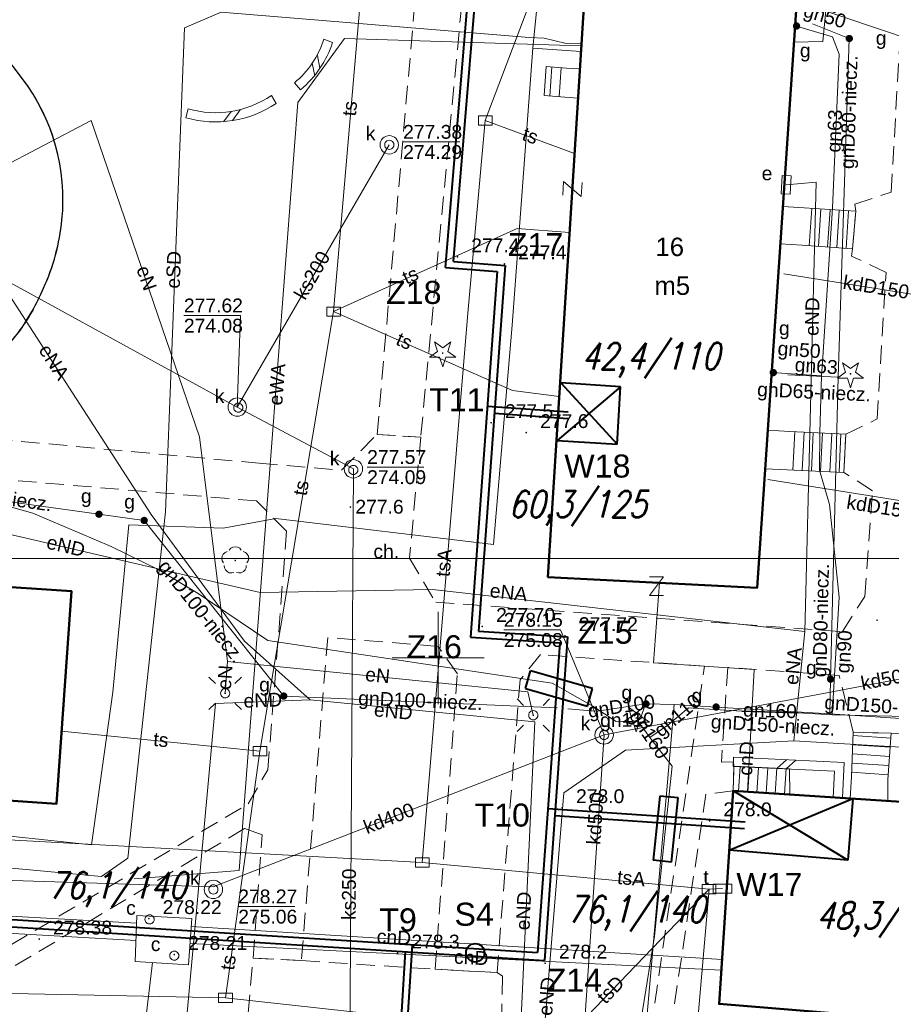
# Model space of a CAD drawing. Extents: x 0 to 6568752, y 0 to 5584302.
# Tile 42 of 57: x 6568527 to 6568575, y 5584081 to 5584135. Entities that reach past the tile are written whole.
import ezdxf
from ezdxf.enums import TextEntityAlignment as Align

# ---------------------------------------------------------------- set-up
doc = ezdxf.new("R2010")
doc.units = 0
doc.header["$PDSIZE"] = 0.75
for name, pattern in [('GAK', [3.5, 2, -0.7, 0.1, -0.7]), ('PRZER2-1', [1.5, 1, -0.5]), ('PRZER3-1', [2, 1.5, -0.5])]:
    doc.linetypes.add(name, pattern=pattern)
doc.layers.get('0').update_dxf_attribs({"linetype": 'CONTINUOUS'})
doc.layers.get('Defpoints').update_dxf_attribs({"linetype": 'CONTINUOUS'})
for name, color, linetype, lineweight in [('alarm', 51, 'CONTINUOUS', 50), ('EGBS', 7, 'CONTINUOUS', 18), ('EGBU', 7, 'CONTINUOUS', 50), ('EGBU_O', 7, 'CONTINUOUS', 50), ('GEPADR_O', 7, 'CONTINUOUS', 18), ('GEPPHC', 7, 'CONTINUOUS', 18), ('GUPPRZ_O', 7, 'CONTINUOUS', 18), ('OTDN', 7, 'CONTINUOUS', 18), ('OTKC', 7, 'CONTINUOUS', 18), ('OTKC_O', 7, 'CONTINUOUS', 18), ('OTKJ', 7, 'CONTINUOUS', 18), ('OTKK', 7, 'CONTINUOUS', 25), ('OTRN', 7, 'CONTINUOUS', 13), ('OTRN_O', 7, 'CONTINUOUS', 13), ('OTRS', 7, 'CONTINUOUS', 13), ('OTRS_O', 7, 'CONTINUOUS', 13), ('ramka sekcji', 7, 'CONTINUOUS', 18), ('siec', 7, 'GAK', 70), ('SUEO', 7, 'CONTINUOUS', 18), ('SULO', 7, 'CONTINUOUS', 35), ('SUPK', 7, 'CONTINUOUS', 18), ('SUPW', 7, 'CONTINUOUS', 18), ('SUPW_O', 7, 'CONTINUOUS', 18)]:
    doc.layers.add(name, color=color, linetype=linetype, lineweight=lineweight)
for name, color, linetype, lineweight, true_color in [('OTZG', 7, 'CONTINUOUS', 18, 0x008000), ('OTZL', 7, 'CONTINUOUS', 18, 0x008000), ('SUCP', 7, 'CONTINUOUS', 18, 0xd200d2), ('SUCP_O', 7, 'CONTINUOUS', 18, 0xd200d2), ('SUEP', 1, 'CONTINUOUS', 18, 0xff0000), ('SUEP_O', 1, 'CONTINUOUS', 18, 0xff0000), ('SUES', 1, 'CONTINUOUS', 18, 0xff0000), ('SUES_O', 1, 'CONTINUOUS', 18, 0xff0000), ('SUGP', 7, 'CONTINUOUS', 18, 0xbfbf00), ('SUGP_O', 7, 'CONTINUOUS', 18, 0xbfbf00), ('SUGU', 7, 'CONTINUOUS', 18, 0xbfbf00), ('SUGU_O', 7, 'CONTINUOUS', 18, 0xbfbf00), ('SUGW', 7, 'CONTINUOUS', 18, 0xbfbf00), ('SUGW_O', 7, 'CONTINUOUS', 18, 0xbfbf00), ('SUKP', 7, 'CONTINUOUS', 18, 0x803300), ('SUKP_O', 7, 'CONTINUOUS', 18, 0x803300), ('SUTP', 7, 'CONTINUOUS', 18, 0xff9100), ('SUTP_O', 7, 'CONTINUOUS', 18, 0xff9100), ('SUTS', 7, 'CONTINUOUS', 18, 0xff9100), ('SUTS_O', 7, 'CONTINUOUS', 18, 0xff9100), ('SUWP', 5, 'CONTINUOUS', 18, 0x0000ff)]:
    doc.layers.add(name, color=color, linetype=linetype, lineweight=lineweight, true_color=true_color)
doc.styles.add('Arial', font='arial.ttf')
doc.styles.add('GEO-INFO', font='arial.ttf')
doc.styles.add('UZBROJENIE', font='SIMPLEX.shx', dxfattribs={"width": 0.8, "oblique": 15.00003, "height": 0.9})
doc.dimstyles.get("Standard").update_dxf_attribs({"dimtxt": 0.18, "dimasz": 0.18, "dimexe": 0.18, "dimexo": 0.0625, "dimgap": 0.09, "dimtad": 0, "dimtih": 1, "dimtoh": 1, "dimdec": 4, "dimzin": 0, "dimdsep": 46, "dimtxsty": 'Standard', "dimcen": 0.09, "dimadec": 0, "dimazin": 0, "dimtfac": 1, "dimtdec": 4, "dimtofl": 0, "dimtmove": 0, "dimatfit": 3, "dimfxl": 0, "dimtolj": 1, "dimtzin": 0, "dimarcsym": 0})

# ---------------------------------------------------------------- blocks, each defined once
blk = doc.blocks.new('D_GSPRDL1')
blk.add_hatch(color=0).paths.add_polyline_path([(0, -0.045), (0.013906, -0.042798), (0.02645, -0.036406), (0.036406, -0.02645), (0.042798, -0.013906), (0.045, 0), (0.042798, 0.013906), (0.036406, 0.02645), (0.02645, 0.036406), (0.013906, 0.042798), (0, 0.045), (-0.013906, 0.042798), (-0.02645, 0.036406), (-0.036406, 0.02645), (-0.042798, 0.013906), (-0.045, 0), (-0.042798, -0.013906), (-0.036406, -0.02645), (-0.02645, -0.036406), (-0.013906, -0.042798)])
at = {"color": 0}
for points in [[(-0.324277, 0.563333), (-0.240553, 0.662679), (-0.127956, 0.727494), (0, 0.75), (0.127956, 0.727494), (0.240553, 0.662679), (0.324277, 0.563333)], [(-0.635969, -0.134326), (-0.70458, -0.024001), (-0.731429, 0.103115), (-0.713292, 0.231763), (-0.652348, 0.346501), (-0.55591, 0.433559), (-0.435555, 0.482485)], [(0.435555, 0.482485), (0.55591, 0.433559), (0.652348, 0.346501), (0.713292, 0.231763), (0.731429, 0.103115), (0.70458, -0.024001), (0.635969, -0.134326)], [(-0.068773, -0.646351), (-0.194901, -0.677512), (-0.324092, -0.663766), (-0.440839, -0.606763), (-0.531129, -0.513345), (-0.584125, -0.394725), (-0.593465, -0.265141)], [(0.593465, -0.265141), (0.584125, -0.394725), (0.531129, -0.513345), (0.440839, -0.606763), (0.324092, -0.663766), (0.194901, -0.677512), (0.068773, -0.646351)]]:
    blk.add_lwpolyline(points, dxfattribs=at)
blk = doc.blocks.new('D_GSPRDI1')
blk.add_hatch(color=0).paths.add_polyline_path([(0, -0.045), (0.013906, -0.042798), (0.02645, -0.036406), (0.036406, -0.02645), (0.042798, -0.013906), (0.045, 0), (0.042798, 0.013906), (0.036406, 0.02645), (0.02645, 0.036406), (0.013906, 0.042798), (0, 0.045), (-0.013906, 0.042798), (-0.02645, 0.036406), (-0.036406, 0.02645), (-0.042798, 0.013906), (-0.045, 0), (-0.042798, -0.013906), (-0.036406, -0.02645), (-0.02645, -0.036406), (-0.013906, -0.042798)])
at = {"color": 0}
blk.add_lwpolyline([(0.272471, 0.088531), (0.713338, -0.231778), (0.168396, -0.231778), (0, -0.750048), (-0.168396, -0.231778), (-0.713338, -0.231778), (-0.272471, 0.088531), (-0.440867, 0.606801), (0, 0.286493), (0.440867, 0.606801)], close=True, dxfattribs=at)
blk = doc.blocks.new('D_GSPWPN1')
blk.add_hatch(color=0).paths.add_polyline_path([(-0.045, 0), (-0.043467, -0.011647), (-0.038971, -0.0225), (-0.03182, -0.03182), (-0.0225, -0.038971), (-0.011647, -0.043467), (0, -0.045), (0.011647, -0.043467), (0.0225, -0.038971), (0.03182, -0.03182), (0.038971, -0.0225), (0.043467, -0.011647), (0.045, 0), (0.043467, 0.011647), (0.038971, 0.0225), (0.03182, 0.03182), (0.0225, 0.038971), (0.011647, 0.043467), (0, 0.045), (-0.011647, 0.043467), (-0.0225, 0.038971), (-0.03182, 0.03182), (-0.038971, 0.0225), (-0.043467, 0.011647)])
blk = doc.blocks.new('D_GSPWPS1')
blk.add_hatch(color=0).paths.add_polyline_path([(-0.045, 0), (-0.043467, -0.011647), (-0.038971, -0.0225), (-0.03182, -0.03182), (-0.0225, -0.038971), (-0.011647, -0.043467), (0, -0.045), (0.011647, -0.043467), (0.0225, -0.038971), (0.03182, -0.03182), (0.038971, -0.0225), (0.043467, -0.011647), (0.045, 0), (0.043467, 0.011647), (0.038971, 0.0225), (0.03182, 0.03182), (0.0225, 0.038971), (0.011647, 0.043467), (0, 0.045), (-0.011647, 0.043467), (-0.0225, 0.038971), (-0.03182, 0.03182), (-0.038971, 0.0225), (-0.043467, 0.011647)])
blk = doc.blocks.new('D_GUPIKP1_3')
at = {"color": 0}
blk.add_lwpolyline([(0.375, -0.25), (-0.375, -0.25), (-0.375, 0.25), (0.375, 0.25)], close=True, dxfattribs=at)
blk = doc.blocks.new('D_GUPESE1')
at = {"color": 0}
blk.add_lwpolyline([(-0.5, -0.25), (-0.5, 0.25), (0.5, 0.25), (0.5, -0.25)], close=True, dxfattribs=at)
blk = doc.blocks.new('D_GUPIWZ1_1')
at = {"color": 0}
blk.add_lwpolyline([(0, 0.25), (0.064705, 0.241481), (0.125, 0.216506), (0.176777, 0.176777), (0.216506, 0.125), (0.241481, 0.064705), (0.25, 0), (0.241481, -0.064705), (0.216506, -0.125), (0.176777, -0.176777), (0.125, -0.216506), (0.064705, -0.241481), (0, -0.25), (-0.064705, -0.241481), (-0.125, -0.216506), (-0.176777, -0.176777), (-0.216506, -0.125), (-0.241481, -0.064705), (-0.25, 0), (-0.241481, 0.064705), (-0.216506, 0.125), (-0.176777, 0.176777), (-0.125, 0.216506), (-0.064705, 0.241481)], close=True, dxfattribs=at)
blk = doc.blocks.new('D_GUPTSZ1')
at = {"color": 0}
blk.add_lwpolyline([(-0.5, -0.25), (-0.5, 0.25), (0.5, 0.25), (0.5, -0.25)], close=True, dxfattribs=at)
blk = doc.blocks.new('D_GUPGZA1')
blk.add_hatch(color=0).paths.add_polyline_path([(-0.2, 0), (-0.193185, -0.051764), (-0.173205, -0.1), (-0.141421, -0.141421), (-0.1, -0.173205), (-0.051764, -0.193185), (0, -0.2), (0.051764, -0.193185), (0.1, -0.173205), (0.141421, -0.141421), (0.173205, -0.1), (0.193185, -0.051764), (0.2, 0), (0.193185, 0.051764), (0.173205, 0.1), (0.141421, 0.141421), (0.1, 0.173205), (0.051764, 0.193185), (0, 0.2), (-0.051764, 0.193185), (-0.1, 0.173205), (-0.141421, 0.141421), (-0.173205, 0.1), (-0.193185, 0.051764)])
blk = doc.blocks.new('D_GUPGUT1')
blk.add_hatch(color=0).paths.add_polyline_path([(-0.2, 0), (-0.193185, -0.051764), (-0.173205, -0.1), (-0.141421, -0.141421), (-0.1, -0.173205), (-0.051764, -0.193185), (0, -0.2), (0.051764, -0.193185), (0.1, -0.173205), (0.141421, -0.141421), (0.173205, -0.1), (0.193185, -0.051764), (0.2, 0), (0.193185, 0.051764), (0.173205, 0.1), (0.141421, 0.141421), (0.1, 0.173205), (0.051764, 0.193185), (0, 0.2), (-0.051764, 0.193185), (-0.1, 0.173205), (-0.141421, 0.141421), (-0.173205, 0.1), (-0.193185, 0.051764)])
blk = doc.blocks.new('D_GEPPHC1')
at = {"color": 0}
blk.add_lwpolyline([(-0.375, 0.5), (0.375, 0.5), (-0.375, -0.5), (0.375, -0.5)], dxfattribs=at)
blk = doc.blocks.new('D_ODTN_1')
at = {"color": 0}
for points in [[(-0.5, -0.25), (0, 0.25)], [(0, -0.25), (0.5, 0.25)]]:
    blk.add_lwpolyline(points, dxfattribs=at)
blk = doc.blocks.new('D_GSLDSO2')
at = {"color": 0}
blk.add_lwpolyline([(0, 0.25), (0, -0.25)], dxfattribs=at)
blk = doc.blocks.new('D_GUPELA2')
blk.add_hatch(color=0).paths.add_polyline_path([(-0.001087, 0.044987), (0.011881, 0.043403), (0.021281, 0.03965), (0.030065, 0.033482), (0.038133, 0.023893), (0.043117, 0.012881), (0.044986, 0.001113), (0.044323, -0.007777), (0.040557, -0.019497), (0.033417, -0.030138), (0.024849, -0.037517), (0.013788, -0.042836), (0.002013, -0.044955), (-0.00982, -0.043916), (-0.020466, -0.040077), (-0.029541, -0.033946), (-0.036867, -0.025804), (-0.04187, -0.01649), (-0.04461, -0.005909), (-0.044532, 0.006476), (-0.041285, 0.017903), (-0.034764, 0.028574), (-0.024479, 0.03776), (-0.013449, 0.042943)])
at = {"color": 0}
for points in [[(-0.883883, 0.883883), (-0.53033, 0.53033)], [(0.883883, 0.883883), (0.53033, 0.53033)], [(-0.883883, -0.883883), (-0.53033, -0.53033)], [(0.883883, -0.883883), (0.53033, -0.53033)]]:
    blk.add_lwpolyline(points, dxfattribs=at)
blk = doc.blocks.new('D_GUPELA1')
at = {"color": 0}
blk.add_lwpolyline([(0, 0.25), (0.064705, 0.241481), (0.125, 0.216506), (0.176777, 0.176777), (0.216506, 0.125), (0.241481, 0.064705), (0.25, 0), (0.241481, -0.064705), (0.216506, -0.125), (0.176777, -0.176777), (0.125, -0.216506), (0.064705, -0.241481), (0, -0.25), (-0.064705, -0.241481), (-0.125, -0.216506), (-0.176777, -0.176777), (-0.216506, -0.125), (-0.241481, -0.064705), (-0.25, 0), (-0.241481, 0.064705), (-0.216506, 0.125), (-0.176777, 0.176777), (-0.125, 0.216506), (-0.064705, 0.241481)], close=True, dxfattribs=at)
blk = doc.blocks.new('*D45')
at = {"layer": 'Defpoints', "color": 0, "lineweight": 40}
for p in [(6568647.5, 5584150), (6568650, 5584150), (0, 0)]:
    blk.add_point(p, dxfattribs=at)
at = {"layer": 'ramka sekcji', "color": 0, "lineweight": -2}
blk.add_line((6568649.938, 5584150), (6568647.5, 5584150), dxfattribs=at)
at = {"layer": 'ramka sekcji', "color": 0, "insert": (6568644.106, 5584150), "char_height": 0.75, "attachment_point": 5, "style": 'GEO-INFO'}
blk.add_mtext('\\A1;5584150.0000', dxfattribs=at)
blk = doc.blocks.new('*D46')
at = {"layer": 'Defpoints', "color": 0, "lineweight": 40}
for p in [(6568650, 5584152.5), (6568650, 5584150), (0, 0)]:
    blk.add_point(p, dxfattribs=at)
at = {"layer": 'ramka sekcji', "color": 0, "lineweight": -2}
blk.add_line((6568650, 5584150.062), (6568650, 5584152.5), dxfattribs=at)
at = {"layer": 'ramka sekcji', "color": 0, "insert": (6568650, 5584155.896), "char_height": 0.75, "attachment_point": 5, "rotation": 90, "style": 'GEO-INFO'}
blk.add_mtext('\\A1;6568650.0000', dxfattribs=at)

msp = doc.modelspace()

# ---------------------------------------------------------------- linework, layer by layer
at = {"layer": 'EGBS', "color": 0, "linetype": 'Continuous', "lineweight": 18, "elevation": 10.18}
for points in [[(6568555.86, 5584132.1), (6568555.76, 5584130.52), (6568556.88, 5584130.44), (6568557.58749, 5584130.39087), (6568557.68916, 5584131.97075), (6568556.98, 5584132.02)], [(6568572.5, 5584122.21), (6568572.68, 5584124.25), (6568569.88, 5584124.43), (6568568.71636, 5584124.51158), (6568568.57872, 5584122.47004), (6568569.76, 5584122.4)], [(6568572.02, 5584110.07), (6568572.14, 5584112.15), (6568569.1, 5584112.3), (6568567.89779, 5584112.37005), (6568567.75554, 5584110.26011), (6568568.96, 5584110.21)], [(6568572.54, 5584095.98), (6568574.59, 5584095.91), (6568574.42, 5584093.4), (6568574.41729, 5584092.24037), (6568572.36981, 5584092.37438), (6568572.44, 5584093.56)], [(6568569.07, 5584093.99), (6568569.09979, 5584092.58842), (6568566.02, 5584092.79), (6568566.06, 5584094.12)]]:
    msp.add_lwpolyline(points, close=True, dxfattribs=at)
for points in [[(6568556.07064, 5584130.49781), (6568556.18343, 5584132.0769)], [(6568556.56936, 5584130.46219), (6568556.68216, 5584132.04127)], [(6568570.28206, 5584124.40415), (6568570.15148, 5584122.37285)], [(6568570.78103, 5584124.37208), (6568570.65028, 5584122.33826)], [(6568571.28, 5584124.34), (6568571.14909, 5584122.30368)], [(6568571.77897, 5584124.30792), (6568571.6479, 5584122.26909)], [(6568572.27794, 5584124.27585), (6568572.14671, 5584122.2345)], [(6568569.37152, 5584112.2866), (6568569.26836, 5584110.19589)], [(6568569.87091, 5584112.26196), (6568569.76784, 5584110.17304)], [(6568570.3703, 5584112.23732), (6568570.26732, 5584110.15019)], [(6568570.8697, 5584112.21268), (6568570.7668, 5584110.12734)], [(6568571.36909, 5584112.18804), (6568571.26628, 5584110.10448)], [(6568571.86848, 5584112.1634), (6568571.76576, 5584110.08163)], [(6568574.57257, 5584095.65271), (6568572.53219, 5584095.79091)], [(6568574.53879, 5584095.15386), (6568572.51154, 5584095.29116)], [(6568574.47121, 5584094.15614), (6568572.47023, 5584094.29167)], [(6568574.505, 5584094.655), (6568572.49088, 5584094.79141)], [(6568566.31256, 5584092.77085), (6568566.39991, 5584094.10532)], [(6568566.81149, 5584092.73819), (6568566.89957, 5584094.08374)], [(6568567.31043, 5584092.70554), (6568567.39922, 5584094.06216)], [(6568567.80936, 5584092.67288), (6568567.89888, 5584094.04058)], [(6568568.30829, 5584092.64022), (6568568.39854, 5584094.019)], [(6568568.80722, 5584092.60757), (6568568.8982, 5584093.99742)], [(6568574.43743, 5584093.65729), (6568572.44958, 5584093.79192)]]:
    msp.add_lwpolyline(points, dxfattribs=at)
at = {"layer": 'EGBU', "color": 0, "linetype": 'Continuous', "lineweight": 50, "elevation": 10.18}
for points in [[(6568557.98, 5584136.49), (6568569.47, 5584135.69), (6568567.32, 5584103.8), (6568555.96, 5584104.39)], [(6568510.47, 5584104.93), (6568530.1, 5584103.63), (6568529.29, 5584092.09), (6568509.6, 5584093.44), (6568509.79, 5584095.95), (6568492.52, 5584097.26), (6568493.31, 5584108.77), (6568510.64, 5584107.6)], [(6568602.65, 5584087.73), (6568615.13, 5584086.91), (6568614.45, 5584075.57), (6568601.92, 5584076.39), (6568602.08, 5584078.81), (6568585.50349, 5584079.5626), (6568565.26, 5584081.22), (6568566.02, 5584092.79), (6568602.84, 5584090.38)]]:
    msp.add_lwpolyline(points, close=True, dxfattribs=at)
at = {"layer": 'GUPPRZ_O', "color": 0, "linetype": 'Continuous', "lineweight": 13, "elevation": 10.8, "flags": 128}
for points in [[(6568548.1019, 5584128.00649), (6568551.1819, 5584128.00649)], [(6568539.09863, 5584113.61504), (6568539.28129, 5584118.58461), (6568536.20129, 5584118.58461)], [(6568546.14921, 5584110.36004), (6568549.22921, 5584110.36004)], [(6568559.01562, 5584095.81893), (6568556.64774, 5584101.52142), (6568553.56774, 5584101.52142)], [(6568539.15205, 5584086.50726), (6568542.23205, 5584086.50726)]]:
    msp.add_lwpolyline(points, dxfattribs=at)
at = {"layer": 'OTDN', "color": 0, "linetype": 'Continuous', "lineweight": 18, "elevation": 10.18}
for points in [[(6568542.20185, 5584131.215, 0.14094293), (6568543.80562, 5584133.58699)], [(6568542.53815, 5584130.845, 0.13961018), (6568544.27438, 5584133.41301)], [(6568536.31242, 5584129.31672, 0.21909142), (6568541.2115, 5584130.09738)], [(6568536.42758, 5584129.80328, 0.22058888), (6568540.9485, 5584130.52262)]]:
    msp.add_lwpolyline(points, format="xyb", dxfattribs=at)
for points in [[(6568571.94936, 5584092.40624), (6568572.04173, 5584094.32799), (6568566.04173, 5584094.60972)], [(6568571.44994, 5584092.43025), (6568571.51827, 5584093.85201), (6568566.01827, 5584094.11028)]]:
    msp.add_lwpolyline(points, dxfattribs=at)
at = {"layer": 'OTKC', "color": 0, "linetype": 'PRZER2-1', "lineweight": 18, "elevation": 10.18}
for points in [[(6568579.27, 5584175.96), (6568577.89, 5584147.04), (6568576.88, 5584143.98), (6568575.77, 5584143.27), (6568575.98, 5584145.63), (6568574.16, 5584147.26), (6568554.03, 5584148.32), (6568552.41, 5584147.44), (6568549.06, 5584111.98), (6568546.69, 5584112.13), (6568548.71, 5584135.22), (6568544.24, 5584135.28), (6568544.3, 5584136.6), (6568548.86, 5584136.71), (6568549.91, 5584147.46), (6568548.36, 5584148.71), (6568512.64, 5584151), (6568511.13, 5584153.58), (6568564.91, 5584150.5), (6568565.44, 5584160.02), (6568563.93, 5584160.04), (6568564, 5584162.56)], [(6568518.41, 5584112.57), (6568540.29, 5584110.57), (6568544.75, 5584110.19), (6568546.69, 5584112.13), (6568549.06, 5584111.98), (6568548.45, 5584105.42), (6568549.87, 5584103.02), (6568571.95, 5584101.43), (6568573.16, 5584103.34), (6568573.59, 5584109.07), (6568572.02, 5584110.07), (6568572.14, 5584112.15), (6568573.84, 5584112.97), (6568574.32, 5584120.92), (6568572.45, 5584121.81), (6568572.5, 5584122.21), (6568572.68, 5584124.25), (6568572.62, 5584124.63), (6568574.6, 5584125.28), (6568575.25, 5584136.73)], [(6568512.66, 5584076.01), (6568539.69, 5584092.08), (6568540.76, 5584093.93), (6568541.78, 5584106.88), (6568540.15, 5584108.52), (6568520.91, 5584110.15)], [(6568560.68, 5584073.85), (6568564.46, 5584099.55), (6568555.56, 5584100.18), (6568554.45, 5584098.81), (6568553.2, 5584082.92), (6568549.84, 5584083.1), (6568551.05, 5584099.14), (6568550, 5584100.63), (6568544.01, 5584101.11), (6568542.58, 5584083.57), (6568539.96, 5584083.71), (6568540.45, 5584090.4), (6568539.49, 5584090.74), (6568514.70571, 5584075.918)], [(6568606.01, 5584096.31), (6568595.49, 5584096.94), (6568594.38, 5584094.9), (6568592.33, 5584095.02), (6568591.61, 5584097.16), (6568575.92, 5584098.19), (6568575.25, 5584096.87), (6568575.15, 5584095.88), (6568574.59, 5584095.91), (6568572.54, 5584095.98), (6568571.78, 5584099.05), (6568565.73, 5584099.49), (6568565.38, 5584094.34), (6568566.03, 5584094.36), (6568566.06, 5584094.12), (6568566.02, 5584092.79), (6568564.54, 5584092.6), (6568561.74, 5584073.87)], [(6568539.27, 5584076.24), (6568539.96, 5584083.71), (6568542.58, 5584083.57), (6568549.84, 5584083.1), (6568553.2, 5584082.92), (6568553.49, 5584082.73), (6568553.36, 5584075.15)]]:
    msp.add_lwpolyline(points, dxfattribs=at)
at = {"layer": 'OTKJ', "color": 0, "linetype": 'PRZER3-1', "lineweight": 18, "elevation": 10.18}
msp.add_lwpolyline([(6568511.07, 5584177.33), (6568510.51, 5584157.83), (6568511.13, 5584153.58), (6568512.64, 5584151), (6568527.44, 5584131.44, -0.09884493), (6568529.29, 5584127.62, -0.08496392), (6568529.58, 5584123.78, -0.07298816), (6568528.58, 5584120.07, -0.06310661), (6568527.22, 5584117.66, -0.16159759), (6568518.41, 5584112.57), (6568514.58, 5584112.84, -0.14325874), (6568508.68, 5584115.73, -0.15163411), (6568504.79, 5584122.65), (6568504.73, 5584127.9), (6568505.24, 5584139.54), (6568503.53, 5584140.77), (6568505.45, 5584174.48)], format="xyb", dxfattribs=at)
at = {"layer": 'OTKK', "color": 0, "linetype": 'Continuous', "lineweight": 25, "elevation": 10.18}
msp.add_lwpolyline([(6568436.47, 5584226.47, -0.48575719), (6568442.88, 5584228.95), (6568499.5, 5584209.57), (6568502.26, 5584208.44), (6568505.31, 5584207.06), (6568507.65, 5584204.8), (6568508.65, 5584199.4), (6568507.32, 5584175.37), (6568505.45, 5584174.48), (6568503.53, 5584140.77), (6568505.24, 5584139.54), (6568504.73, 5584127.9), (6568504.79, 5584122.65, 0.08997537), (6568506.61, 5584118.23, 0.21509551), (6568514.58, 5584112.84), (6568518.41, 5584112.57, 0.06950968), (6568522.62, 5584114.07, 0.13495358), (6568527.22, 5584117.66, 0.05243036), (6568528.58, 5584120.07, 0.08477307), (6568529.58, 5584123.78, 0.19005271), (6568527.44, 5584131.44), (6568512.64, 5584151), (6568511.13, 5584153.58), (6568510.51, 5584157.83)], format="xyb", dxfattribs=at)
at = {"layer": 'ramka sekcji', "color": 0}
for q in [(6568550, 5584102.5), (6568547.5, 5584100), (6568550, 5584097.5), (6568552.5, 5584100)]:
    msp.add_line((6568550, 5584100), q, dxfattribs=at)
at = {"layer": 'siec', "linetype": 'ByBlock', "lineweight": 40}
for p, q in [((6568550.40279, 5584121.18744), (6568552.16807, 5584142.40148)), ((6568550.82997, 5584121.51131), (6568552.53652, 5584142.01961)), ((6568550.40279, 5584121.18744), (6568553.21143, 5584120.97837)), ((6568550.82997, 5584121.51131), (6568553.63862, 5584121.30223)), ((6568553.63862, 5584121.30223), (6568552.1939, 5584101.45481)), ((6568553.21143, 5584120.97837), (6568551.76672, 5584101.13095)), ((6568559.90885, 5584114.72142), (6568556.47029, 5584111.79538)), ((6568559.90885, 5584114.72142), (6568556.66726, 5584114.92541)), ((6568556.66726, 5584114.92541), (6568559.72579, 5584111.6042)), ((6568559.72579, 5584111.6042), (6568559.90885, 5584114.72142)), ((6568557.06244, 5584113.33411), (6568552.67823, 5584113.65324)), ((6568557.03703, 5584112.98503), (6568553.0543, 5584113.27494)), ((6568556.47029, 5584111.79538), (6568559.72579, 5584111.6042)), ((6568552.1939, 5584101.45481), (6568557.03539, 5584101.15095)), ((6568551.76672, 5584101.13095), (6568556.60821, 5584100.82709)), ((6568556.60821, 5584100.82709), (6568555.40295, 5584084.00556)), ((6568557.03539, 5584101.15095), (6568555.77652, 5584083.58117)), ((6568572.24611, 5584089.02953), (6568566.02, 5584092.79)), ((6568565.80823, 5584089.56606), (6568572.5196, 5584092.36458)), ((6568572.5196, 5584092.36458), (6568572.24611, 5584089.02953)), ((6568566.66345, 5584091.08247), (6568555.96161, 5584091.80264)), ((6568566.63844, 5584090.73336), (6568556.33864, 5584091.42648)), ((6568572.24611, 5584089.02953), (6568565.80823, 5584089.56606)), ((6568511.23681, 5584086.79448), (6568555.40295, 5584084.00556)), ((6568511.60696, 5584086.37031), (6568555.77652, 5584083.58117)), ((6568547.79508, 5584071.51157), (6568548.61098, 5584084.43438)), ((6568547.42372, 5584071.18433), (6568548.23647, 5584084.0573))]:
    msp.add_line(p, q, dxfattribs=at)
at = {"layer": 'siec', "linetype": 'ByBlock', "lineweight": 20}
msp.add_line((6568238.01967, 5584105.39829), (6568734.39713, 5584105.39829), dxfattribs=at)
at = {"layer": 'siec', "color": 1, "linetype": 'ByBlock', "lineweight": 40}
for p, q in [((6568554.74684, 5584098.34621, 10.14), (6568555.0233, 5584099.30895, 10.14)), ((6568558.38735, 5584098.34292, 10.14), (6568555.0233, 5584099.30895, 10.14)), ((6568554.74684, 5584098.34621, 10.14), (6568558.11088, 5584097.38018, 10.14)), ((6568558.11088, 5584097.38018, 10.14), (6568558.38735, 5584098.34292, 10.14)), ((6568562.03152, 5584092.50368, 10.14), (6568561.66832, 5584089.02257, 10.14)), ((6568563.02776, 5584092.39974, 10.14), (6568562.03152, 5584092.50368, 10.14)), ((6568562.66456, 5584088.91863, 10.14), (6568563.02776, 5584092.39974, 10.14)), ((6568562.66456, 5584088.91863, 10.14), (6568561.66832, 5584089.02257, 10.14))]:
    msp.add_line(p, q, dxfattribs=at)
at = {"layer": 'siec', "color": 0, "linetype": 'ByBlock', "lineweight": 40}
msp.add_circle((6568552.01677, 5584083.99554), 0.5, dxfattribs=at)
at = {"layer": 'SUCP', "color": 0, "linetype": 'Continuous', "lineweight": 18, "elevation": 10.14}
for points in [[(6568562.02216, 5584104.07515), (6568561.68919, 5584099.73481), (6568567.16673, 5584099.37446), (6568566.80281, 5584092.73876)], [(6568533.6399, 5584085.60204), (6568518.60395, 5584086.42735), (6568518.65884, 5584088.57266), (6568514.61306, 5584088.72682), (6568514.37118, 5584086.68212), (6568494.51573, 5584087.80409)], [(6568494.4364, 5584086.91236), (6568515.26947, 5584085.82769), (6568515.48817, 5584088.05753), (6568517.65572, 5584087.96171), (6568517.68655, 5584085.57013), (6568533.60476, 5584084.65495)], [(6568536.59649, 5584085.42561), (6568565.41866, 5584083.63546)], [(6568536.5346, 5584084.49207), (6568565.38067, 5584083.05711)], [(6568524.00871, 5584062.45446), (6568524.33259, 5584073.36083), (6568533.21135, 5584072.63888), (6568534.49392, 5584083.46105)]]:
    msp.add_lwpolyline(points, dxfattribs=at)
at = {"layer": 'SUEP', "color": 0, "linetype": 'Continuous', "lineweight": 18, "elevation": 10.14}
for points in [[(6568513.84, 5584184.74), (6568513.42, 5584175.82), (6568512.75, 5584162.24), (6568512.75, 5584153.66), (6568511.73, 5584141.53), (6568511.14, 5584126.58), (6568517.89, 5584124.93), (6568523.5, 5584125.16), (6568531.17, 5584129.17), (6568537.04, 5584112.01), (6568538.56, 5584099.8), (6568554.87, 5584098.16), (6568555.17, 5584096.89)], [(6568569.37, 5584175.62), (6568568.52, 5584159.59), (6568568.14, 5584150.17), (6568566.9, 5584142.58), (6568561.93, 5584142.71), (6568561.67, 5584137.44), (6568555.62, 5584137.86), (6568555.14, 5584133.1), (6568554.03, 5584118.07), (6568553.01, 5584106.16), (6568541.2, 5584107.56), (6568538.33, 5584107.04), (6568533.21, 5584107.22), (6568532.35, 5584098.15), (6568531.19, 5584089.85), (6568518.96, 5584091.16)], [(6568445.94158, 5584095.72461), (6568463.08232, 5584095.53245), (6568469.09261, 5584094.92384), (6568472.44526, 5584094.27199), (6568479.09718, 5584093.38563), (6568501.60242, 5584091.16944), (6568510.47472, 5584090.11168), (6568531.72465, 5584088.14533), (6568533.163, 5584089.13494), (6568535.21086, 5584107.92978), (6568536.22578, 5584134.20382), (6568538.22056, 5584135.05463), (6568554.95303, 5584133.678), (6568555.75969, 5584133.63631), (6568556.96104, 5584133.35687), (6568557.78151, 5584133.33584)], [(6568557.77497, 5584133.2318), (6568544.91633, 5584133.62582), (6568542.39104, 5584130.14301), (6568539.19817, 5584088.45866), (6568533.50346, 5584088.01524)], [(6568555.14, 5584133.1), (6568557.75496, 5584132.91392)], [(6568569.91319, 5584101.43542), (6568570.51987, 5584125.82112), (6568568.9, 5584125.68)], [(6568543.04895, 5584097.72899), (6568539.48763, 5584100.91335), (6568534.41875, 5584107.77857), (6568523.75545, 5584124.26244)], [(6568540.34378, 5584103.54458), (6568519.21387, 5584108.4567), (6568515.71516, 5584111.05182), (6568503.34985, 5584113.7187)], [(6568569.91319, 5584101.43542), (6568549.69204, 5584103.72059), (6568540.34378, 5584103.54458)], [(6568569.31956, 5584095.50732), (6568569.91319, 5584101.43542)], [(6568538.56, 5584099.8), (6568538.44, 5584098.08)], [(6568537.92641, 5584097.52808), (6568535.8969, 5584075.41982), (6568503.16129, 5584077.9235)], [(6568543.04895, 5584097.72899), (6568537.92641, 5584097.52808)], [(6568554.23033, 5584074.18224), (6568555.24524, 5584096.53605), (6568543.04895, 5584097.72899)], [(6568569.31956, 5584095.50732), (6568560.18052, 5584094.99152), (6568556.83307, 5584092.68021), (6568554.39222, 5584063.02146), (6568554.33033, 5584053.54893), (6568552.48145, 5584045.61649)], [(6568595.6, 5584090.99), (6568594.12893, 5584094.02904), (6568569.31956, 5584095.50732)]]:
    msp.add_lwpolyline(points, dxfattribs=at)
at = {"layer": 'SUGP', "linetype": 'Continuous', "lineweight": 18, "elevation": 10.14}
for points in [[(6568572.32425, 5584133.62203), (6568570.32, 5584134.42)], [(6568570.13, 5584134.1), (6568569.46, 5584134.3)], [(6568570.89, 5584116.32), (6568571.41, 5584124.43), (6568571.78, 5584132.77), (6568571.41, 5584133.72), (6568570.13, 5584134.1)], [(6568571.30838, 5584098.84939), (6568571.7192, 5584115.23588), (6568572.32425, 5584133.62203)], [(6568458.83, 5584129.82), (6568459.24, 5584129.71), (6568460.2, 5584129.67), (6568468.74, 5584129.03), (6568479.87, 5584117.82), (6568483.1, 5584115), (6568488.73, 5584114.5), (6568494.42, 5584113.87), (6568496.56, 5584113.72), (6568499.7, 5584113.6), (6568500.52, 5584113.54), (6568512.13, 5584112.31), (6568519.66, 5584110.17), (6568521.23, 5584109.76), (6568528, 5584107.85), (6568532.26, 5584106.05), (6568534.85, 5584104.78), (6568536.97, 5584103.5), (6568540.76, 5584100.95), (6568556.2, 5584098.63), (6568558.41, 5584097.38), (6568559.66, 5584096.55), (6568560.85, 5584096.57), (6568561.32, 5584095.93)], [(6568571.39, 5584096.91), (6568571.77, 5584103.3), (6568571.25, 5584108.32), (6568570.71, 5584110.19), (6568570.73, 5584112.22), (6568570.82, 5584115.31), (6568570.89, 5584116.32)], [(6568568.9, 5584115.44), (6568568.2, 5584115.49)], [(6568570.82, 5584115.31), (6568568.9, 5584115.44)], [(6568571.7192, 5584115.23588), (6568568.98, 5584115.37)], [(6568488.21736, 5584113.58955), (6568489.91, 5584114), (6568495.64566, 5584113.37527), (6568505.4744, 5584113.11106), (6568512.647, 5584110.41918), (6568531.5921, 5584107.80216), (6568534.04564, 5584107.46376), (6568541.62208, 5584097.92971), (6568556.46, 5584097.29)], [(6568571.39, 5584096.91), (6568575.44, 5584096.82), (6568578.83, 5584096.41), (6568589.84, 5584095.9), (6568591.05, 5584095.91), (6568594.73, 5584095.48), (6568602.26, 5584094.78), (6568603.66, 5584094.64), (6568604.85, 5584107.74), (6568609.36, 5584107.66), (6568613.41, 5584107.35), (6568619.37, 5584106.72), (6568620.65914, 5584106.65318)], [(6568571.26066, 5584096.96563), (6568571.30838, 5584098.84939)], [(6568557.05, 5584097.24), (6568558.30585, 5584097.13732), (6568558.64, 5584097.11), (6568561.28598, 5584097.50512), (6568562.82052, 5584097.47189)], [(6568558.41, 5584097.38), (6568558.31, 5584097.22), (6568558.30585, 5584097.13732)], [(6568562.82052, 5584097.47189), (6568562.6358, 5584095.35435), (6568562.41519, 5584092.84033), (6568559.27657, 5584056.94925)], [(6568562.48, 5584096.35), (6568563.6, 5584097.29), (6568563.85, 5584097.27)], [(6568562.82052, 5584097.47189), (6568565.09444, 5584097.33519)], [(6568563.85, 5584097.27), (6568566.49, 5584097.11), (6568569.55, 5584097.02), (6568571.39, 5584096.91)], [(6568565.09444, 5584097.33519), (6568571.26066, 5584096.96563)], [(6568605.18, 5584097.23), (6568604.25173, 5584095.43872), (6568589.20171, 5584096.0538), (6568578.93387, 5584096.4514), (6568571.26066, 5584096.96563)], [(6568561.32, 5584095.93), (6568561.49, 5584095.68)], [(6568561.49, 5584095.68), (6568562.48, 5584096.35)], [(6568561.49, 5584095.68), (6568562.71, 5584094.12), (6568562.31, 5584090.42), (6568561.75, 5584084.89), (6568561.11, 5584080.96), (6568560.58, 5584077.75), (6568560.4, 5584075.59), (6568560.77, 5584068.39), (6568560.47, 5584063.47)]]:
    msp.add_lwpolyline(points, dxfattribs=at)
at = {"layer": 'SUKP', "color": 0, "linetype": 'Continuous', "lineweight": 18, "elevation": 10.14}
for points in [[(6568623.96972, 5584021.39394), (6568594.36033, 5584047.55093), (6568568.60146, 5584064.77377), (6568545.13518, 5584067.49805), (6568545.4042, 5584110.26428), (6568539.09863, 5584113.61504), (6568505.81597, 5584131.84069)], [(6568547.3519, 5584127.85095), (6568539.09863, 5584113.61504)], [(6568568.76291, 5584120.84356), (6568578.77484, 5584119.26532)], [(6568567.8988, 5584109.68528), (6568578.10915, 5584108.06592)], [(6568559.01562, 5584095.81893), (6568577.52836, 5584099.31317)], [(6568456.9388, 5584093.09331), (6568486.76093, 5584090.70348), (6568499.27701, 5584089.16851), (6568521.14002, 5584088.09718), (6568537.79246, 5584087.58027), (6568559.01562, 5584095.81893)], [(6568557.51513, 5584034.18498), (6568557.60295, 5584075.02743), (6568559.01562, 5584095.81893)]]:
    msp.add_lwpolyline(points, dxfattribs=at)
at = {"layer": 'SULO', "color": 0, "linetype": 'Continuous', "lineweight": 35, "elevation": 10.12}
msp.add_lwpolyline([(6568566.49, 5584097.11), (6568569.55, 5584097.02)], dxfattribs=at)
at = {"layer": 'SUPK', "color": 0, "linetype": 'Continuous', "lineweight": 18, "elevation": 10.14}
for points in [[(6568547.3519, 5584127.35095, -1), (6568547.3519, 5584128.35095, -1)], [(6568539.09863, 5584113.11504, -1), (6568539.09863, 5584114.11504, -1)], [(6568545.4042, 5584109.76428, -1), (6568545.4042, 5584110.76428, -1)], [(6568559.01562, 5584095.31893, -1), (6568559.01562, 5584096.31893, -1)], [(6568537.80215, 5584086.93491, -1), (6568537.80215, 5584087.93491, -1)]]:
    msp.add_lwpolyline(points, format="xyb", close=True, dxfattribs=at)
msp.add_lwpolyline([(6568533.65522, 5584086.01489), (6568536.62487, 5584085.85375), (6568536.45785, 5584083.33419), (6568533.5627, 5584083.52121)], close=True, dxfattribs=at)
at = {"layer": 'SUTP', "color": 0, "linetype": 'Continuous', "lineweight": 18, "elevation": 10.14}
for points in [[(6568549.14326, 5584088.89683), (6568551.61898, 5584118.72103), (6568552.56429, 5584129.17402), (6568561.31736, 5584152.25858)], [(6568538.45712, 5584081.55457), (6568540.33073, 5584094.93775), (6568544.32745, 5584118.79709), (6568546.22854, 5584140.83128)], [(6568546.22854, 5584140.83128), (6568555.24527, 5584140.43943), (6568588.81, 5584129.14)], [(6568557.40662, 5584127.3783), (6568552.56429, 5584129.17402)], [(6568557.1373, 5584123.09852), (6568554.30007, 5584123.30593), (6568544.32745, 5584118.79709)], [(6568556.5768, 5584114.19168), (6568554.03342, 5584114.51182), (6568544.32745, 5584118.79709)], [(6568477.67628, 5584101.43695), (6568482.69538, 5584084.47031), (6568512.58946, 5584082.07631), (6568538.45712, 5584081.55457)], [(6568529.56608, 5584096.02329), (6568540.33073, 5584094.93775)], [(6568482.03767, 5584094.3726), (6568487.21105, 5584092.58912), (6568513.47533, 5584090.8574), (6568549.14326, 5584088.89683)], [(6568549.14326, 5584088.89683), (6568564.71312, 5584087.44734)], [(6568554.12834, 5584076.43037), (6568564.71312, 5584087.44734)], [(6568564.71312, 5584087.44734), (6568563.50282, 5584073.50067), (6568559.78238, 5584021.5387), (6568576.74575, 5584017.49696)], [(6568565.44279, 5584087.47674), (6568564.71312, 5584087.44734)], [(6568538.45712, 5584081.55457), (6568569.72372, 5584078.12118)]]:
    msp.add_lwpolyline(points, dxfattribs=at)
at = {"layer": 'SUWP', "color": 0, "linetype": 'Continuous', "lineweight": 18, "elevation": 10.14}
msp.add_lwpolyline([(6568572.18399, 5584153.35868), (6568572.16773, 5584153.06845), (6568571.45415, 5584143.2585), (6568571.25946, 5584137.41554), (6568570.89041, 5584133.46048), (6568569.31702, 5584133.4209)], dxfattribs=at)

# ---------------------------------------------------------------- block references
at = {"layer": 'GEPPHC', "color": 0, "linetype": 'Continuous', "lineweight": 18, "rotation": 266.2686105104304}
msp.add_blockref('D_GEPPHC1', (6568557.29181, 5584125.46189, 10.24), dxfattribs=at)
at = {"layer": 'GEPPHC', "color": 0, "linetype": 'Continuous', "lineweight": 18}
msp.add_blockref('D_GEPPHC1', (6568561.86114, 5584103.89529, 10.24), dxfattribs=at)
at = {"layer": 'OTDN', "color": 0, "linetype": 'Continuous', "lineweight": 18}
for name, p, rotation in [('D_GSLDSO2', (6568544.04, 5584133.5, 10.18), 69.63689249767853), ('D_ODTN_1', (6568543.37821, 5584132.14789, 10.18), 235.9368489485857), ('D_ODTN_1', (6568543.37821, 5584132.14789, 10.18), 235.9368489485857), ('D_GSLDSO2', (6568542.37, 5584131.03, 10.18), 42.26890146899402), ('D_GSLDSO2', (6568541.08, 5584130.31, 10.18), 31.73517782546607), ('D_GSLDSO2', (6568536.37, 5584129.56, 10.18), 346.6845436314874), ('D_ODTN_1', (6568538.80743, 5584129.41735, 10.18), 189.047571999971), ('D_ODTN_1', (6568538.80743, 5584129.41735, 10.18), 189.047571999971), ('D_GSLDSO2', (6568566.03, 5584094.36, 10.18), 177.3115642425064), ('D_ODTN_1', (6568568.905, 5584094.225, 10.18), 177.3115642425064), ('D_ODTN_1', (6568568.905, 5584094.225, 10.18), 177.3115642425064), ('D_GSLDSO2', (6568571.69965, 5584092.41825, 10.18), 87.24839315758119)]:
    msp.add_blockref(name, p, dxfattribs=dict(at, rotation=rotation))
at = {"layer": 'OTRN', "color": 0, "linetype": 'Continuous', "lineweight": 13}
for p in [(6568551.05, 5584121.77, 10.08), (6568553.6, 5584121.39, 10.08), (6568552.88, 5584112.77, 10.08), (6568554.79, 5584112.23, 10.08), (6568545.24, 5584108.19, 10.08), (6568573.83, 5584102.05, 10.08), (6568556.74, 5584091.87, 10.08), (6568564.74, 5584091.16, 10.08), (6568547.8, 5584083.98, 10.08), (6568555.81, 5584083.43, 10.08)]:
    msp.add_blockref('D_GSPWPN1', p, dxfattribs=at)
at = {"layer": 'OTRS', "color": 0, "linetype": 'Continuous', "lineweight": 13}
for p in [(6568552.4, 5584101.71, 10.08), (6568556.89, 5584101.21, 10.08), (6568534.3, 5584085.85, 10.08), (6568528.35, 5584084.74, 10.08), (6568535.68, 5584083.9, 10.08)]:
    msp.add_blockref('D_GSPWPS1', p, dxfattribs=at)
at = {"layer": 'OTZG', "color": 0, "linetype": 'Continuous', "lineweight": 18}
for p in [(6568550.25, 5584116.55, 10.12), (6568572.39, 5584115.42, 10.12), (6568560.76, 5584096.74, 10.12)]:
    msp.add_blockref('D_GSPRDI1', p, dxfattribs=at)
at = {"layer": 'OTZL', "color": 0, "linetype": 'Continuous', "lineweight": 18}
msp.add_blockref('D_GSPRDL1', (6568538.99, 5584105.29, 10.12), dxfattribs=at)
at = {"layer": 'SUEO', "color": 0, "linetype": 'Continuous', "lineweight": 18}
for name, p in [('D_GUPELA2', (6568538.44, 5584098.08, 10.15)), ('D_GUPELA1', (6568538.44, 5584098.08, 10.16)), ('D_GUPELA2', (6568555.17, 5584096.89, 10.15)), ('D_GUPELA1', (6568555.17, 5584096.89, 10.16))]:
    msp.add_blockref(name, p, dxfattribs=at)
at = {"layer": 'SUES', "color": 0, "linetype": 'Continuous', "lineweight": 18, "rotation": 86.78440089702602}
msp.add_blockref('D_GUPESE1', (6568568.9, 5584125.68, 10.16), dxfattribs=at)
at = {"layer": 'SUGU', "linetype": 'Continuous', "lineweight": 18}
for p in [(6568572.32425, 5584133.62203, 10.16), (6568531.5921, 5584107.80216, 10.16), (6568534.04564, 5584107.46376, 10.16), (6568571.30838, 5584098.84939, 10.16), (6568541.62208, 5584097.92971, 10.16), (6568561.28598, 5584097.50512, 10.16), (6568565.09444, 5584097.33519, 10.16)]:
    msp.add_blockref('D_GUPGUT1', p, dxfattribs=at)
at = {"layer": 'SUGW', "linetype": 'Continuous', "lineweight": 18}
for p in [(6568569.46, 5584134.3, 10.16), (6568568.2, 5584115.49, 10.16)]:
    msp.add_blockref('D_GUPGZA1', p, dxfattribs=at)
at = {"layer": 'SUPK', "color": 0, "linetype": 'Continuous', "lineweight": 18}
for p in [(6568552.56429, 5584129.17402, 10.16), (6568544.32745, 5584118.79709, 10.16), (6568540.33073, 5584094.93775, 10.16), (6568549.14326, 5584088.89683, 10.16), (6568564.71312, 5584087.44734, 10.16), (6568538.45712, 5584081.55457, 10.16)]:
    msp.add_blockref('D_GUPIKP1_3', p, dxfattribs=at)
at = {"layer": 'SUPW', "color": 0, "linetype": 'Continuous', "lineweight": 18}
for p in [(6568547.3519, 5584127.85095, 10.18), (6568539.15519, 5584113.58426, 10.18), (6568545.39921, 5584110.20449, 10.18), (6568559.01562, 5584095.81893, 10.18), (6568537.80215, 5584087.43491, 10.18), (6568534.34, 5584085.81, 10.18), (6568535.68, 5584083.84, 10.18)]:
    msp.add_blockref('D_GUPIWZ1_1', p, dxfattribs=at)
at = {"layer": 'SUTS', "color": 0, "linetype": 'Continuous', "lineweight": 18}
msp.add_blockref('D_GUPTSZ1', (6568565.44279, 5584087.47674, 10.16), dxfattribs=at)

# ---------------------------------------------------------------- texts
at = {"layer": 'alarm', "color": 0, "linetype": 'Continuous', "lineweight": 30, "style": 'GEO-INFO'}
for s, p in [('Z17', (6568555.2957, 5584122.43486, -9.52)), ('Z18', (6568548.68515, 5584119.84124, 10.84)), ('T11', (6568551.01956, 5584114.01333, 0.62)), ('W18', (6568558.64824, 5584110.41648, 0.62)), ('Z15', (6568559.05528, 5584101.38907, -9.52)), ('Z16', (6568549.78945, 5584100.60684, 0.66)), ('T10', (6568553.48242, 5584091.47185, -9.52)), ('W17', (6568567.98588, 5584087.71061, -9.52)), ('S4', (6568551.95957, 5584086.08958, -9.52)), ('T9', (6568547.82799, 5584085.78217, -9.52)), ('Z14', (6568557.39991, 5584082.50316, -9.52))]:
    msp.add_text(s, height=1.25, dxfattribs=at).set_placement(p, align=Align.MIDDLE)
at = {"layer": 'alarm', "color": 0, "lineweight": 30, "style": 'UZBROJENIE', "oblique": 15.00003, "width": 0.8}
for s, p in [('42,4/110', (6568557.77578, 5584115.65723)), ('60,3/125', (6568553.81774, 5584107.62466)), ('76,1/140', (6568528.83871, 5584086.93609, 10.18)), ('76,1/140', (6568557.00073, 5584085.64033, 10.18)), ('48,3/110', (6568570.52332, 5584085.2974))]:
    msp.add_text(s, height=1.44, dxfattribs=at).set_placement(p)
at = {"layer": 'EGBU_O', "color": 0, "linetype": 'Continuous', "lineweight": 0, "style": 'Arial'}
msp.add_text('m5', height=1, dxfattribs=at).set_placement((6568562.715, 5584119.7063, 10.8), align=Align.CENTER)
at = {"layer": 'GEPADR_O', "color": 0, "linetype": 'Continuous', "lineweight": 0, "style": 'Arial'}
msp.add_text('16', height=1, dxfattribs=at).set_placement((6568561.79987, 5584121.8135, 10.8))
at = {"layer": 'GUPPRZ_O', "color": 0, "linetype": 'Continuous', "lineweight": 0, "style": 'Arial'}
for s, p in [('277.38', (6568548.1019, 5584128.17899, 10.8)), ('274.29', (6568548.1019, 5584127.08399, 10.8)), ('277.62', (6568536.20129, 5584118.75711, 10.8)), ('274.08', (6568536.20129, 5584117.66211, 10.8)), ('277.57', (6568546.14921, 5584110.53254, 10.8)), ('274.09', (6568546.14921, 5584109.43754, 10.8)), ('278.15', (6568553.56774, 5584101.69392, 10.8)), ('275.08', (6568553.56774, 5584100.59892, 10.8)), ('278.27', (6568539.15205, 5584086.67976, 10.8)), ('275.06', (6568539.15205, 5584085.58476, 10.8))]:
    msp.add_text(s, height=0.75, dxfattribs=at).set_placement(p)
at = {"layer": 'OTKC_O', "color": 0, "linetype": 'Continuous', "lineweight": 0, "style": 'Arial'}
msp.add_text('ch.', height=0.75, dxfattribs=at).set_placement((6568547.19041, 5584105.40888, 10.8), align=Align.CENTER)
at = {"layer": 'OTRN_O', "color": 0, "linetype": 'Continuous', "lineweight": 0, "style": 'Arial'}
for s, p in [('277.4', (6568551.8, 5584122.02, 10.8)), ('277.4', (6568554.35, 5584121.64, 10.8)), ('277.5', (6568553.63, 5584113.02, 10.8)), ('277.6', (6568555.54, 5584112.48, 10.8)), ('277.6', (6568545.5104, 5584107.83269, 10.8)), ('278.0', (6568557.49, 5584092.12, 10.8)), ('278.0', (6568565.49, 5584091.41, 10.8)), ('278.3', (6568548.55, 5584084.23, 10.8)), ('278.2', (6568556.56, 5584083.68, 10.8))]:
    msp.add_text(s, height=0.75, dxfattribs=at).set_placement(p)
at = {"layer": 'OTRS_O', "color": 0, "linetype": 'Continuous', "lineweight": 0, "style": 'Arial'}
for s, p in [('277.70', (6568553.15, 5584101.96, 10.8)), ('277.72', (6568557.64, 5584101.46, 10.8)), ('278.22', (6568535.05, 5584086.1, 10.8)), ('278.38', (6568529.1, 5584084.99, 10.8)), ('278.21', (6568536.43, 5584084.15, 10.8))]:
    msp.add_text(s, height=0.75, dxfattribs=at).set_placement(p)
at = {"layer": 'SUCP_O', "color": 0, "linetype": 'Continuous', "lineweight": 0, "style": 'Arial'}
for rotation, p in [(86.861445, (6568567.09058, 5584094.52524, 10.8)), (356.423007, (6568547.58281, 5584084.46946, 10.8)), (357.172251, (6568551.7854, 5584083.3643, 10.8))]:
    msp.add_text('cnD', height=0.75, rotation=rotation, dxfattribs=at).set_placement(p, align=Align.CENTER)
at = {"layer": 'SUEP_O', "color": 0, "linetype": 'Continuous', "lineweight": 0, "style": 'Arial'}
for s, rotation, p in [('eSD', 87.787865, (6568536.01158, 5584121.05547, 10.8)), ('eN', 288.884514, (6568533.82732, 5584120.49501, 10.8)), ('eND', 88.574867, (6568570.67891, 5584118.51753, 10.8)), ('eNA', 302.898539, (6568528.84069, 5584115.8611, 10.8)), ('eWA', 85.619908, (6568541.62458, 5584114.81828, 10.8)), ('eND', 346.91277, (6568529.71237, 5584105.71479, 10.8)), ('eNA', 353.552435, (6568553.79032, 5584103.18844, 10.8)), ('eNA', 84.281628, (6568569.64131, 5584099.52358, 10.8)), ('eN', 86.009092, (6568538.79277, 5584098.91957, 10.8)), ('eN', 354.258103, (6568546.68564, 5584098.68799, 10.8)), ('eND', 2.246084, (6568540.49918, 5584097.33528, 10.8)), ('eND', 354.413558, (6568547.53773, 5584096.73787, 10.8)), ('eND', 87.400429, (6568555.01009, 5584086.25177, 10.8)), ('eND', 85.295283, (6568556.26621, 5584081.60062, 10.8))]:
    msp.add_text(s, height=0.75, rotation=rotation, dxfattribs=at).set_placement(p, align=Align.CENTER)
at = {"layer": 'SUES_O', "color": 0, "linetype": 'Continuous', "lineweight": 0, "style": 'Arial'}
msp.add_text('e', height=0.75, dxfattribs=at).set_placement((6568568.15, 5584125.93, 10.8), align=Align.RIGHT)
at = {"layer": 'SUGP_O', "linetype": 'Continuous', "lineweight": 0, "style": 'Arial'}
for s, rotation, p in [('gn50', 343.379245, (6568570.89837, 5584134.49527, 10.8)), ('gnD80-niecz.', 88.115168, (6568572.67325, 5584129.61448, 10.8)), ('gn63', 87.45977, (6568571.88819, 5584128.58699, 10.8)), ('gn50', 355.914383, (6568569.57709, 5584116.35406, 10.8)), ('gn63', 356.126508, (6568570.50684, 5584115.4769, 10.8)), ('gnD65-niecz.', 357.299272, (6568570.39424, 5584114.06597, 10.8)), ('gnD100-niecz.', 352.13511, (6568525.632, 5584108.4173, 10.8)), ('gnD100-niecz.', 308.473166, (6568536.86441, 5584102.29699, 10.8)), ('gnD80-niecz.', 88.563856, (6568571.14971, 5584102.02998, 10.8)), ('gn90', 86.596735, (6568572.40317, 5584100.31513, 10.8)), ('gnD100-niecz.', 357.531328, (6568549.0284, 5584097.31665, 10.8)), ('gnD100', 8.49303, (6568560.00633, 5584097.0173, 10.8)), ('gn110', 40.006238, (6568563.22867, 5584096.5952, 10.8)), ('gn160', 358.315316, (6568568.01137, 5584096.77165, 10.8)), ('gnD150-niecz.', 356.165925, (6568574.32305, 5584097.00075, 10.8)), ('gn110', 0.962855, (6568560.25993, 5584096.26656, 10.8)), ('gn160', 304.215704, (6568561.16232, 5584095.63997, 10.8)), ('gnD150-niecz.', 356.570245, (6568568.16456, 5584095.98076, 10.8))]:
    msp.add_text(s, height=0.75, rotation=rotation, dxfattribs=at).set_placement(p, align=Align.CENTER)
at = {"layer": 'SUGU_O', "linetype": 'Continuous', "lineweight": 0, "style": 'Arial'}
for p in [(6568574.34474, 5584133.27953, 10.8), (6568531.19501, 5584108.41633, 10.8), (6568533.54358, 5584108.11, 10.8), (6568570.55838, 5584099.09939, 10.8), (6568540.87208, 5584098.17971, 10.8), (6568560.53598, 5584097.75512, 10.8), (6568564.34444, 5584097.58519, 10.8)]:
    msp.add_text('g', height=0.75, dxfattribs=at).set_placement(p, align=Align.RIGHT)
at = {"layer": 'SUGW_O', "linetype": 'Continuous', "lineweight": 0, "style": 'Arial'}
for p in [(6568570.22504, 5584132.59858, 10.8), (6568569.0899, 5584117.52614, 10.8)]:
    msp.add_text('g', height=0.75, dxfattribs=at).set_placement(p, align=Align.RIGHT)
at = {"layer": 'SUKP_O', "color": 0, "linetype": 'Continuous', "lineweight": 0, "style": 'Arial'}
for s, rotation, p in [('ks200', 59.896979, (6568543.47916, 5584120.5858, 10.8)), ('kdD150', 351.041821, (6568573.72318, 5584119.76454, 10.8)), ('kdD150', 350.987959, (6568573.91623, 5584107.8286, 10.8)), ('kd500', 10.994436, (6568574.43415, 5584098.51547, 10.8)), ('kd500', 86.113048, (6568558.9014, 5584091.26602, 10.8)), ('kd400', 21.565001, (6568547.46862, 5584090.95277, 10.8)), ('ks250', 89.648982, (6568545.5348, 5584087.16935, 10.8))]:
    msp.add_text(s, height=0.75, rotation=rotation, dxfattribs=at).set_placement(p, align=Align.CENTER)
at = {"layer": 'SUPW_O', "color": 0, "linetype": 'Continuous', "lineweight": 0, "style": 'Arial'}
for s, p in [('k', (6568546.6019, 5584128.10095, 10.8)), ('k', (6568538.40519, 5584113.83426, 10.8)), ('k', (6568544.64921, 5584110.45449, 10.8)), ('k', (6568558.26562, 5584096.06893, 10.8)), ('k', (6568537.05215, 5584087.68491, 10.8)), ('c', (6568533.59, 5584086.06, 10.8)), ('c', (6568534.93, 5584084.09, 10.8))]:
    msp.add_text(s, height=0.75, dxfattribs=at).set_placement(p, align=Align.RIGHT)
at = {"layer": 'SUTP_O', "color": 0, "linetype": 'Continuous', "lineweight": 0, "style": 'Arial'}
for s, rotation, p in [('ts', 85.068794, (6568545.57038, 5584129.78896, 10.8)), ('ts', 339.65329, (6568554.88341, 5584128.00099, 10.8)), ('ts', 24.328796, (6568548.64806, 5584120.42747, 10.8)), ('ts', 336.178136, (6568548.02386, 5584116.86566, 10.8)), ('ts', 80.490573, (6568542.92448, 5584109.16672, 10.8)), ('tsA', 85.254739, (6568550.68423, 5584105.13403, 10.8)), ('ts', 354.241576, (6568534.91896, 5584095.18852, 10.8)), ('tsA', 354.681315, (6568560.45254, 5584087.67146, 10.8)), ('ts', 82.030507, (6568538.97313, 5584083.41739, 10.8)), ('tsD', 46.146169, (6568559.63236, 5584081.73553, 10.8))]:
    msp.add_text(s, height=0.75, rotation=rotation, dxfattribs=at).set_placement(p, align=Align.CENTER)
at = {"layer": 'SUTS_O', "color": 0, "linetype": 'Continuous', "lineweight": 0, "style": 'Arial'}
msp.add_text('t', height=0.75, dxfattribs=at).set_placement((6568564.69279, 5584087.72674, 10.8), align=Align.RIGHT)

# ---------------------------------------------------------------- dimensions: what is measured, and where the dimension line sits
at = {"layer": 'ramka sekcji', "color": 0}
for offset, dtype, picture, middle in [((0, 2.5), 1, '*D46', (6568649.9999999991, 5584155.8956787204)), ((-2.5, 0), 0, '*D45', (6568644.1063676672, 5584150))]:
    dim = msp.add_ordinate_dim(feature_location=(6568650, 5584150), offset=offset, dtype=dtype, origin=(0, 0), dimstyle='Standard', override={"dimtxt": 0.75, "dimtxsty": 'GEO-INFO'}, dxfattribs=at)
    dim.commit()
    dim.dimension.update_dxf_attribs({"geometry": picture, "text_midpoint": middle})

doc.saveas('drawing.dxf')
